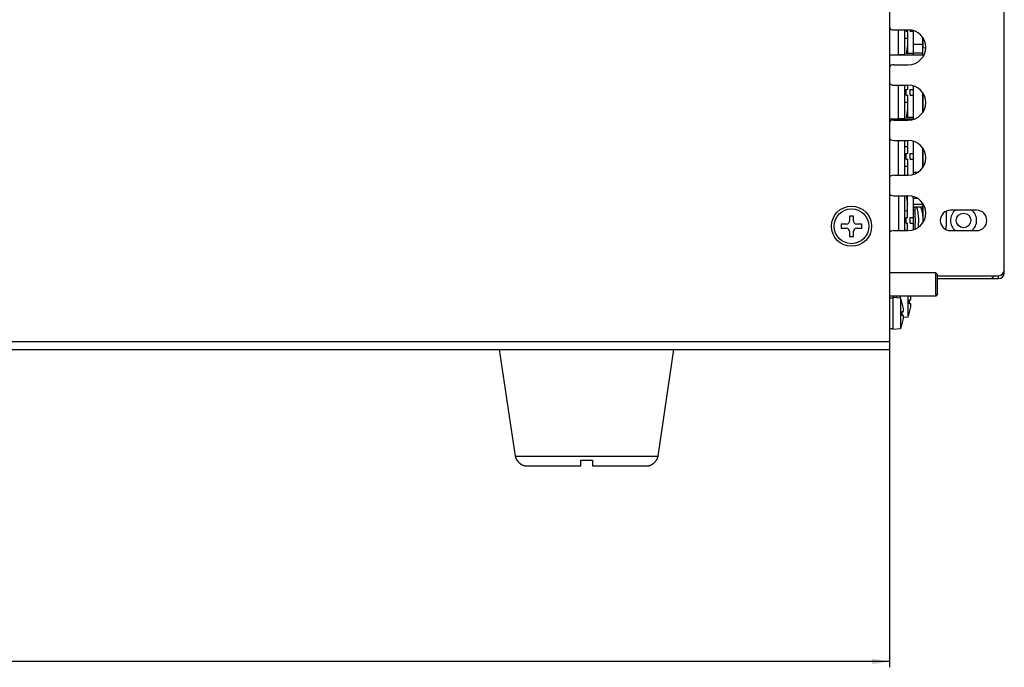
# Model space of a CAD drawing. Header units: millimetres. Extents: x 2431 to 3770, y -315 to 702.
# Tile 43 of 44: x 3601 to 3770, y -306 to -195. Entities that reach past the tile are written whole.
import ezdxf

# ---------------------------------------------------------------- set-up
doc = ezdxf.new("R2010")
doc.units = ezdxf.units.MM
doc.header["$LTSCALE"] = 65.395
doc.layers.get('0').update_dxf_attribs({"linetype": 'CONTINUOUS'})
for name, color, linetype in [('57FC-10B0120DXF_CONTINUOUS_LINE', 7, 'CONTINUOUS'), ('62RA-451HP101_DXF_DIMENSION', 7, 'CONTINUOUS'), ('62SR-6K0CP10DXF_CONTINUOUS_LINE', 7, 'CONTINUOUS'), ('62SR-6K0CP30DXF_CONTINUOUS_LINE', 7, 'CONTINUOUS'), ('62SR-6K0LO10DXF_CONTINUOUS_LINE', 7, 'CONTINUOUS'), ('62SR-6K0SC30DXF_CONTINUOUS_LINE', 7, 'CONTINUOUS'), ('63SC-BF10110DXF_CONTINUOUS_LINE', 7, 'CONTINUOUS'), ('DT-66-C11W-1DXF_CONTINUOUS_LINE', 7, 'CONTINUOUS'), ('FH-M4-10_DXF_CONTINUOUS_LINE', 7, 'CONTINUOUS'), ('FMS-3X6_DXF_CONTINUOUS_LINE', 7, 'CONTINUOUS'), ('PMS-W-3X6_DXF_CONTINUOUS_LINE', 7, 'CONTINUOUS')]:
    doc.layers.add(name, color=color, linetype=linetype)
doc.styles.get("Standard").update_dxf_attribs({"font": 'txt', "width": 0.8})
doc.dimstyles.new('DIMSTYLE_2', dxfattribs={"dimtxt": 6, "dimasz": 3, "dimexe": 1, "dimexo": 1, "dimgap": 1.5, "dimtad": 1, "dimdsep": 46, "dimtxsty": 'Standard', "dimblk": '_FILLED', "dimblk1": '_FILLED', "dimblk2": '_FILLED', "dimcen": 0.09, "dimazin": 2, "dimtp": 0.01, "dimtm": 0.01, "dimtfac": 1, "dimtofl": 0, "dimtmove": 0, "dimatfit": 3, "dimldrblk": '_FILLED', "dimfxl": 1, "dimtolj": 1, "dimarcsym": 0})

# ---------------------------------------------------------------- blocks, each defined once
blk = doc.blocks.new('_FILLED')
at = {"color": 0, "linetype": 'ByBlock'}
blk.add_solid([(0, 0), (-1, 0.167), (-1, -0.167)], dxfattribs=at)
blk = doc.blocks.new('*D14')
at = {"layer": '62RA-451HP101_DXF_DIMENSION', "color": 2, "linetype": 'Continuous', "transparency": 16777216}
for p, q in [((3160.62, -250.46), (3160.62, -305.82)), ((3750.62, -250.81), (3750.62, -305.82)), ((3160.62, -304.82), (3455.62, -304.82)), ((3750.62, -304.82), (3455.62, -304.82))]:
    blk.add_line(p, q, dxfattribs=at)
at = {"layer": '62RA-451HP101_DXF_DIMENSION', "color": 2, "linetype": 'Continuous', "transparency": 16777216, "xscale": 3, "yscale": 3, "zscale": 3, "rotation": 180}
blk.add_blockref('_FILLED', (3160.62, -304.82), dxfattribs=at)
at = {"layer": '62RA-451HP101_DXF_DIMENSION', "color": 2, "linetype": 'Continuous', "transparency": 16777216, "xscale": 3, "yscale": 3, "zscale": 3}
blk.add_blockref('_FILLED', (3750.62, -304.82), dxfattribs=at)
at = {"layer": '62RA-451HP101_DXF_DIMENSION', "color": 2, "linetype": 'Continuous', "transparency": 16777216, "insert": (3455.62, -297.32), "char_height": 6, "width": 14.4, "attachment_point": 2, "line_spacing_factor": 0.9}
blk.add_mtext('590', dxfattribs=at)

msp = doc.modelspace()

# ---------------------------------------------------------------- linework, layer by layer
at = {"layer": '57FC-10B0120DXF_CONTINUOUS_LINE', "color": 7, "linetype": 'Continuous'}
for p, q in [((3686.365, -269.502), (3683.62, -251.205)), ((3710.876, -269.502), (3713.62, -251.205)), ((3686.365, -269.502), (3710.876, -269.502)), ((3686.61, -270.205), (3686.652, -270.205)), ((3697.62, -270.205), (3699.62, -270.205)), ((3697.62, -271.205), (3697.62, -270.205)), ((3699.62, -270.205), (3699.62, -271.205)), ((3710.588, -270.205), (3710.63, -270.205)), ((3688.391, -271.205), (3697.62, -271.205)), ((3699.62, -271.205), (3708.849, -271.205))]:
    msp.add_line(p, q, dxfattribs=at)
for points in [[(3686.652, -270.205), (3686.683, -270.257), (3686.716, -270.308), (3686.75, -270.358), (3686.786, -270.407), (3686.823, -270.455), (3686.862, -270.502), (3686.902, -270.548), (3686.944, -270.592), (3686.987, -270.635), (3687.031, -270.677), (3687.076, -270.717), (3687.122, -270.756), (3687.169, -270.793), (3687.218, -270.829), (3687.269, -270.864), (3687.321, -270.898), (3687.375, -270.931), (3687.432, -270.963), (3687.492, -270.994), (3687.554, -271.024), (3687.619, -271.052), (3687.688, -271.079), (3687.759, -271.104), (3687.836, -271.127), (3687.916, -271.149), (3688.002, -271.168), (3688.092, -271.183), (3688.187, -271.194), (3688.286, -271.202), (3688.391, -271.205)], [(3708.849, -271.205), (3708.954, -271.202), (3709.054, -271.194), (3709.149, -271.183), (3709.239, -271.168), (3709.324, -271.149), (3709.405, -271.127), (3709.481, -271.104), (3709.553, -271.079), (3709.621, -271.052), (3709.686, -271.024), (3709.748, -270.994), (3709.808, -270.963), (3709.865, -270.931), (3709.919, -270.898), (3709.971, -270.864), (3710.022, -270.829), (3710.071, -270.793), (3710.118, -270.756), (3710.165, -270.717), (3710.21, -270.677), (3710.253, -270.635), (3710.296, -270.592), (3710.338, -270.548), (3710.378, -270.502), (3710.417, -270.455), (3710.454, -270.407), (3710.49, -270.358), (3710.524, -270.308), (3710.557, -270.257), (3710.588, -270.205)]]:
    msp.add_lwpolyline(points, dxfattribs=at)
for centre, start, end in [((3688.342, -269.205), 188.53077, 210), ((3708.898, -269.205), 330, 351.46923)]:
    msp.add_arc(centre, 2, start, end, dxfattribs=at)
at = {"layer": '62SR-6K0CP10DXF_CONTINUOUS_LINE', "color": 3, "linetype": 'Continuous'}
for p, q in [((3754.72, -200.255), (3754.72, -200.605)), ((3754.72, -225.205), (3754.72, -226.306))]:
    msp.add_line(p, q, dxfattribs=at)
at = {"layer": '62SR-6K0CP10DXF_CONTINUOUS_LINE', "color": 7, "linetype": 'Continuous'}
for p, q in [((3756.32, -200.255), (3756.32, -200.605)), ((3755.529, -225.255), (3754.72, -225.255)), ((3756.32, -226.255), (3754.72, -226.255)), ((3756.32, -226.022), (3756.32, -227.355)), ((3756.32, -226.755), (3754.72, -226.755))]:
    msp.add_line(p, q, dxfattribs=at)
at = {"layer": '62SR-6K0CP30DXF_CONTINUOUS_LINE', "color": 3, "linetype": 'Continuous'}
for p, q in [((3754.72, -196.378), (3754.72, -200.255)), ((3754.72, -205.878), (3754.72, -211.633)), ((3754.72, -215.378), (3754.72, -221.133))]:
    msp.add_line(p, q, dxfattribs=at)
at = {"layer": '62SR-6K0CP30DXF_CONTINUOUS_LINE', "color": 7, "linetype": 'Continuous'}
for p, q in [((3756.32, -197.522), (3756.32, -200.255)), ((3756.32, -198.755), (3754.72, -198.755)), ((3756.32, -200.255), (3754.72, -200.255)), ((3756.32, -207.022), (3756.32, -210.489)), ((3756.32, -216.522), (3756.32, -219.989)), ((3755.529, -220.755), (3754.72, -220.755))]:
    msp.add_line(p, q, dxfattribs=at)
at = {"layer": '62SR-6K0LO10DXF_CONTINUOUS_LINE', "color": 3, "linetype": 'Continuous'}
for p, q in [((3750.62, -94.005), (3750.62, -251.205)), ((3205.27, -249.805), (3750.62, -249.805)), ((3203.87, -251.205), (3750.62, -251.205))]:
    msp.add_line(p, q, dxfattribs=at)
msp.add_circle((3744.12, -230.005), 3.45, dxfattribs=at)
at = {"layer": '62SR-6K0SC30DXF_CONTINUOUS_LINE', "color": 3, "linetype": 'Continuous'}
for p, q in [((3760.374, -227.426), (3760.374, -230.005)), ((3768.174, -239.005), (3768.674, -238.505)), ((3770.29, -237.905), (3770.374, -237.905)), ((3770.374, -238.005), (3770.374, -237.505)), ((3758.92, -239.005), (3769.374, -239.005)), ((3751.374, -242.269), (3751.374, -242.005))]:
    msp.add_line(p, q, dxfattribs=at)
at = {"layer": '62SR-6K0SC30DXF_CONTINUOUS_LINE', "color": 7, "linetype": 'Continuous'}
for p, q in [((3769.374, -239.005), (3769.374, -238.505)), ((3770.374, -238.005), (3770.24, -238.005))]:
    msp.add_line(p, q, dxfattribs=at)
at = {"layer": '62SR-6K0SC30DXF_CONTINUOUS_LINE', "color": 3, "linetype": 'Continuous'}
msp.add_circle((3763.374, -229.005), 1.25, dxfattribs=at)
for centre, radius, start, end in [((3763.374, -229.005), 2.25, 128.89076, 231.10925), ((3763.374, -229.005), 2.25, 308.89076, 51.10925), ((3755.374, -230.005), 5, 353.52577, 360), ((3769.374, -238.005), 1, 270, 360)]:
    msp.add_arc(centre, radius, start, end, dxfattribs=at)
at = {"layer": '63SC-BF10110DXF_CONTINUOUS_LINE', "color": 7, "linetype": 'Continuous'}
for p, q in [((3770.374, -237.505), (3770.374, -170.505)), ((3751.374, -196.255), (3753.874, -196.255)), ((3751.374, -202.255), (3753.874, -202.255)), ((3751.374, -205.755), (3753.874, -205.755)), ((3751.374, -211.755), (3753.874, -211.755)), ((3751.374, -215.255), (3753.874, -215.255)), ((3751.374, -221.255), (3753.874, -221.255)), ((3751.374, -224.755), (3753.874, -224.755)), ((3765.624, -227.255), (3761.124, -227.255)), ((3751.374, -230.755), (3753.874, -230.755)), ((3761.124, -230.755), (3765.624, -230.755)), ((3758.92, -238.505), (3769.374, -238.505))]:
    msp.add_line(p, q, dxfattribs=at)
for centre, radius, start, end in [((3751.374, -195.255), 1, 221.02333, 270), ((3753.874, -199.255), 3, 270, 90), ((3751.374, -203.255), 1, 90, 138.97667), ((3751.374, -204.755), 1, 221.02333, 270), ((3753.874, -208.755), 3, 270, 90), ((3751.374, -212.755), 1, 90, 138.97667), ((3751.374, -214.255), 1, 221.02333, 270), ((3753.874, -218.255), 3, 270, 90), ((3751.374, -222.255), 1, 90, 138.97667), ((3751.374, -223.755), 1, 221.02333, 270), ((3753.874, -227.755), 3, 270, 90), ((3761.124, -229.005), 1.75, 90, 270), ((3765.624, -229.005), 1.75, 270, 90), ((3751.374, -231.755), 1, 90, 138.97667), ((3769.374, -237.505), 1, 270, 360)]:
    msp.add_arc(centre, radius, start, end, dxfattribs=at)
at = {"layer": 'DT-66-C11W-1DXF_CONTINUOUS_LINE', "color": 7, "linetype": 'Continuous'}
for p, q in [((3752.22, -200.605), (3752.22, -196.255)), ((3753.22, -196.255), (3753.22, -200.505)), ((3753.22, -197.655), (3753.72, -197.655)), ((3753.509, -196.505), (3753.509, -196.255)), ((3753.509, -196.505), (3753.72, -196.505)), ((3753.72, -196.505), (3753.72, -200.255)), ((3754.22, -196.505), (3754.22, -196.277)), ((3754.22, -196.505), (3754.72, -196.505)), ((3756.32, -197.655), (3756.42, -197.655)), ((3756.42, -199.405), (3756.42, -197.672)), ((3753.72, -198.927), (3753.509, -200.255)), ((3756.872, -199.366), (3756.42, -199.405)), ((3756.552, -200.605), (3750.62, -200.605)), ((3752.22, -200.505), (3753.22, -200.505)), ((3753.509, -200.255), (3754.72, -200.255)), ((3750.62, -202.405), (3750.849, -202.405)), ((3752.22, -211.605), (3752.22, -205.755)), ((3753.22, -205.755), (3753.22, -211.505)), ((3753.72, -205.755), (3753.72, -206.505)), ((3753.509, -206.505), (3753.72, -206.505)), ((3753.509, -207.505), (3753.509, -206.505)), ((3753.509, -207.505), (3753.72, -207.505)), ((3753.72, -207.505), (3753.72, -211.255)), ((3754.22, -206.505), (3754.72, -206.505)), ((3754.22, -207.505), (3754.22, -206.505)), ((3754.22, -207.505), (3754.72, -207.505)), ((3756.369, -207.091), (3756.366, -207.3)), ((3756.42, -210.339), (3756.42, -207.172)), ((3753.22, -208.655), (3753.72, -208.655)), ((3756.32, -208.655), (3756.42, -208.655)), ((3753.72, -209.927), (3753.509, -211.255)), ((3753.509, -211.255), (3754.72, -211.255)), ((3754.72, -211.605), (3750.62, -211.605)), ((3752.22, -211.505), (3753.22, -211.505)), ((3752.22, -221.255), (3752.22, -215.255)), ((3753.22, -215.255), (3753.22, -221.255)), ((3753.72, -216.355), (3753.22, -216.355)), ((3753.72, -215.255), (3753.72, -217.505)), ((3753.509, -217.505), (3753.72, -217.505)), ((3753.509, -218.505), (3753.509, -217.505)), ((3754.22, -217.505), (3754.72, -217.505)), ((3754.22, -218.505), (3754.22, -217.505)), ((3756.42, -219.839), (3756.42, -216.672)), ((3753.22, -219.655), (3753.72, -219.655)), ((3753.509, -218.505), (3753.72, -218.505)), ((3753.72, -218.505), (3753.72, -221.255)), ((3754.22, -218.505), (3754.72, -218.505)), ((3756.32, -219.655), (3756.42, -219.655)), ((3753.72, -220.927), (3753.668, -221.255)), ((3752.22, -224.755), (3752.22, -230.755)), ((3753.22, -224.755), (3753.22, -230.755)), ((3753.509, -224.755), (3753.72, -226.083)), ((3753.72, -228.505), (3753.72, -224.755)), ((3754.72, -225.255), (3754.72, -224.878)), ((3754.72, -226.255), (3754.72, -230.633)), ((3756.42, -229.339), (3756.42, -226.172)), ((3753.72, -227.355), (3753.22, -227.355)), ((3754.982, -227.355), (3754.72, -227.355)), ((3754.982, -226.755), (3754.982, -227.83)), ((3756.42, -227.355), (3756.208, -227.355)), ((3753.509, -228.505), (3753.72, -228.505)), ((3753.509, -229.505), (3753.509, -228.505)), ((3753.509, -229.505), (3753.72, -229.505)), ((3753.72, -230.755), (3753.72, -229.505)), ((3754.22, -228.505), (3754.72, -228.505)), ((3754.22, -229.505), (3754.22, -228.505)), ((3754.22, -229.505), (3754.72, -229.505)), ((3756.366, -229.3), (3756.361, -229.433)), ((3753.22, -230.655), (3753.72, -230.655)), ((3754.982, -230.181), (3754.982, -230.542))]:
    msp.add_line(p, q, dxfattribs=at)
for points in [[(3756.366, -207.3), (3756.356, -207.576), (3756.336, -207.846), (3756.32, -207.988)], [(3756.32, -217.023), (3756.338, -217.193), (3756.357, -217.464), (3756.367, -217.741)], [(3756.367, -217.741), (3756.37, -218.021), (3756.366, -218.3)], [(3756.366, -218.3), (3756.356, -218.576), (3756.336, -218.846), (3756.32, -218.988)], [(3754.983, -227.83), (3754.983, -227.89), (3754.988, -228.01), (3755.001, -228.143), (3755.013, -228.286), (3755.025, -228.437), (3755.036, -228.596), (3755.045, -228.759), (3755.048, -228.923), (3755.048, -229.087), (3755.045, -229.251), (3755.036, -229.413), (3755.025, -229.573), (3755.013, -229.725), (3755.001, -229.868), (3754.988, -230.001), (3754.983, -230.122), (3754.983, -230.181)], [(3755.591, -230.214), (3755.607, -230.11), (3755.637, -229.838), (3755.657, -229.556), (3755.667, -229.267), (3755.67, -228.976), (3755.666, -228.684), (3755.653, -228.396), (3755.632, -228.117), (3755.599, -227.848), (3755.558, -227.593), (3755.51, -227.358), (3755.454, -227.148), (3755.392, -226.958), (3755.329, -226.786), (3755.316, -226.755)], [(3756.016, -226.755), (3756.05, -226.839), (3756.113, -227.021), (3756.175, -227.222), (3756.229, -227.44), (3756.273, -227.677), (3756.31, -227.93), (3756.338, -228.193), (3756.357, -228.464), (3756.367, -228.741)], [(3756.367, -228.741), (3756.37, -229.021), (3756.366, -229.3)]]:
    msp.add_lwpolyline(points, dxfattribs=at)
at = {"layer": 'FH-M4-10_DXF_CONTINUOUS_LINE', "color": 7, "linetype": 'Continuous'}
for p, q in [((3758.62, -238.005), (3750.62, -238.005)), ((3758.92, -238.305), (3758.62, -238.005)), ((3758.62, -242.005), (3758.62, -238.005)), ((3758.92, -241.705), (3758.92, -238.305)), ((3758.92, -241.705), (3758.62, -242.005)), ((3758.62, -242.005), (3750.62, -242.005))]:
    msp.add_line(p, q, dxfattribs=at)
at = {"layer": 'FMS-3X6_DXF_CONTINUOUS_LINE', "color": 7, "linetype": 'Continuous'}
for p, q in [((3744.47, -228.255), (3743.77, -228.255)), ((3743.77, -228.255), (3743.77, -229.155)), ((3744.47, -229.155), (3744.47, -228.255)), ((3743.27, -229.655), (3742.37, -229.655)), ((3742.37, -229.655), (3742.37, -230.355)), ((3745.87, -229.655), (3744.97, -229.655)), ((3745.87, -230.355), (3745.87, -229.655)), ((3742.37, -230.355), (3743.27, -230.355)), ((3743.77, -230.855), (3743.77, -231.755)), ((3743.77, -231.755), (3744.47, -231.755)), ((3744.47, -231.755), (3744.47, -230.855)), ((3744.97, -230.355), (3745.87, -230.355))]:
    msp.add_line(p, q, dxfattribs=at)
msp.add_circle((3744.12, -230.005), 3, dxfattribs=at)
for centre, start, end in [((3743.27, -229.155), 270, 360), ((3744.97, -229.155), 180, 270), ((3743.27, -230.855), 0, 90), ((3744.97, -230.855), 90, 180)]:
    msp.add_arc(centre, 0.5, start, end, dxfattribs=at)
at = {"layer": 'PMS-W-3X6_DXF_CONTINUOUS_LINE', "color": 7, "linetype": 'Continuous'}
for p, q in [((3751.22, -242.355), (3750.62, -242.355)), ((3752.52, -242.369), (3751.22, -242.255)), ((3751.22, -242.255), (3751.22, -247.755)), ((3751.874, -242.005), (3751.874, -242.313)), ((3752.474, -242.005), (3752.474, -242.365)), ((3752.52, -242.369), (3752.52, -247.642)), ((3752.838, -243.205), (3752.848, -243.205)), ((3753.774, -242.005), (3753.774, -245.642)), ((3754.092, -242.655), (3754.304, -242.655)), ((3754.304, -243.355), (3754.092, -243.355)), ((3754.312, -242.213), (3754.304, -242.155)), ((3754.304, -242.655), (3754.308, -242.655)), ((3754.308, -243.356), (3754.304, -243.355)), ((3752.838, -244.655), (3753.05, -244.655)), ((3753.058, -244.213), (3753.05, -244.155)), ((3753.05, -244.655), (3753.054, -244.655)), ((3754.102, -244.805), (3754.092, -244.805)), ((3754.304, -243.855), (3754.308, -243.826)), ((3753.05, -245.355), (3752.838, -245.355)), ((3752.848, -246.805), (3752.838, -246.805)), ((3753.054, -245.356), (3753.05, -245.355)), ((3753.05, -245.855), (3753.054, -245.826)), ((3753.774, -245.642), (3753.068, -245.703)), ((3751.22, -247.655), (3750.62, -247.655)), ((3752.52, -247.642), (3751.22, -247.755))]:
    msp.add_line(p, q, dxfattribs=at)
for points in [[(3754.308, -242.655), (3754.312, -242.652), (3754.315, -242.648), (3754.318, -242.643), (3754.321, -242.637), (3754.323, -242.63), (3754.325, -242.622), (3754.327, -242.614), (3754.328, -242.604), (3754.329, -242.594), (3754.331, -242.583), (3754.332, -242.572), (3754.332, -242.559), (3754.333, -242.546), (3754.333, -242.532), (3754.333, -242.517), (3754.333, -242.501), (3754.333, -242.485), (3754.333, -242.468), (3754.332, -242.45), (3754.332, -242.432), (3754.331, -242.414), (3754.329, -242.395), (3754.328, -242.375), (3754.327, -242.355), (3754.325, -242.335), (3754.323, -242.313), (3754.321, -242.29), (3754.318, -242.266), (3754.315, -242.24), (3754.312, -242.213)], [(3754.308, -243.826), (3754.312, -243.798), (3754.315, -243.771), (3754.318, -243.745), (3754.321, -243.721), (3754.323, -243.698), (3754.325, -243.676), (3754.327, -243.655), (3754.328, -243.635), (3754.329, -243.616), (3754.331, -243.597), (3754.332, -243.579), (3754.332, -243.561), (3754.333, -243.543), (3754.333, -243.526), (3754.333, -243.51), (3754.333, -243.494), (3754.333, -243.479), (3754.333, -243.465), (3754.332, -243.452), (3754.332, -243.439), (3754.331, -243.427), (3754.329, -243.417), (3754.328, -243.407), (3754.327, -243.397), (3754.325, -243.389), (3754.323, -243.381), (3754.321, -243.374), (3754.318, -243.368), (3754.315, -243.363), (3754.312, -243.359), (3754.308, -243.356)], [(3753.054, -244.655), (3753.058, -244.652), (3753.061, -244.648), (3753.064, -244.643), (3753.067, -244.637), (3753.069, -244.63), (3753.071, -244.622), (3753.073, -244.614), (3753.074, -244.604), (3753.075, -244.594), (3753.077, -244.583), (3753.078, -244.572), (3753.078, -244.559), (3753.079, -244.546), (3753.079, -244.532), (3753.079, -244.517), (3753.079, -244.501), (3753.079, -244.485), (3753.079, -244.468), (3753.078, -244.45), (3753.078, -244.432), (3753.077, -244.414), (3753.075, -244.395), (3753.074, -244.375), (3753.073, -244.355), (3753.071, -244.335), (3753.069, -244.313), (3753.067, -244.29), (3753.064, -244.266), (3753.061, -244.24), (3753.058, -244.213)], [(3753.054, -245.826), (3753.058, -245.798), (3753.061, -245.771), (3753.064, -245.745), (3753.067, -245.721), (3753.069, -245.698), (3753.071, -245.676), (3753.073, -245.655), (3753.074, -245.635), (3753.075, -245.616), (3753.077, -245.597), (3753.078, -245.579), (3753.078, -245.561), (3753.079, -245.543), (3753.079, -245.526), (3753.079, -245.51), (3753.079, -245.494), (3753.079, -245.479), (3753.079, -245.465), (3753.078, -245.452), (3753.078, -245.439), (3753.077, -245.427), (3753.075, -245.417), (3753.074, -245.407), (3753.073, -245.397), (3753.071, -245.389), (3753.069, -245.381), (3753.067, -245.374), (3753.064, -245.368), (3753.061, -245.363), (3753.058, -245.359), (3753.054, -245.356)]]:
    msp.add_lwpolyline(points, dxfattribs=at)
for centre, radius, start, end in [((3747.028, -245.005), 6.092, 17.18692, 25.64362), ((3747.028, -245.005), 6.082, 8.03441, 17.21625), ((3748.282, -243.005), 5.82, 356.55204, 3.44796), ((3748.282, -243.005), 6.082, 8.03441, 9.46379), ((3747.028, -245.005), 5.82, 356.55204, 3.44796), ((3748.282, -243.005), 6.092, 334.35638, 342.81308), ((3748.282, -243.005), 6.082, 342.78375, 351.96559), ((3747.028, -245.005), 6.092, 334.35638, 342.81308), ((3747.028, -245.005), 6.082, 342.78375, 351.96559)]:
    msp.add_arc(centre, radius, start, end, dxfattribs=at)

# ---------------------------------------------------------------- dimensions: what is measured, and where the dimension line sits
at = {"layer": '62RA-451HP101_DXF_DIMENSION', "color": 2, "linetype": 'Continuous'}
dim = msp.add_linear_dim(base=(3750.62, -304.82), p1=(3160.62, -249.455), p2=(3750.62, -249.805), dimstyle='DIMSTYLE_2', dxfattribs=at)
dim.commit()
dim.dimension.update_dxf_attribs({"geometry": '*D14', "text_midpoint": (3455.62, -304.82), "dimtype": 160})

doc.saveas('drawing.dxf')
